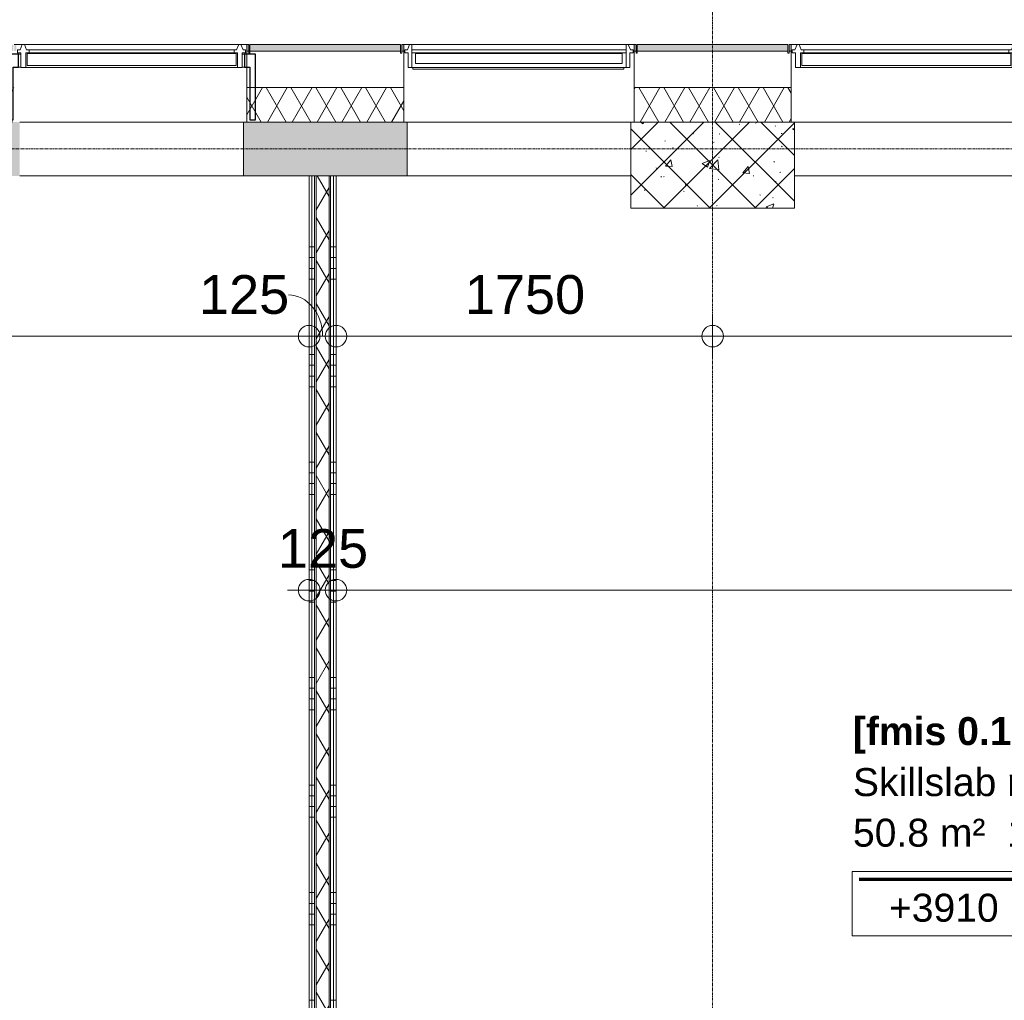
# Model space of a CAD drawing. Header units: millimetres. Extents: x 522 to 75900, y -25803 to 58941.
# Tile 81 of 134: x 15780 to 20355, y 49245 to 53801. Entities that reach past the tile are written whole.
import ezdxf

# ---------------------------------------------------------------- set-up
doc = ezdxf.new("R2010")
doc.units = ezdxf.units.MM
doc.linetypes.add('Dot', pattern=[4.7625, 0, -4.7625])
doc.linetypes.add('Grid Line', pattern=[22.225, 12.7, -3.175, 3.175, -3.175])
for name, color, linetype, lineweight in [('00_Algemeen', 7, 'Dot', 9), ('00_Algemeen-100', 7, 'Continuous', 9), ('22_Metselwerk', 7, 'Continuous', 9), ('30_Kozijnen-ramen-deuren', 7, 'Continuous', 9), ('34_Beglazing', 7, 'Continuous', 18)]:
    doc.layers.add(name, color=color, linetype=linetype, lineweight=lineweight)
doc.styles.add('Arial', font='arial.ttf', dxfattribs={"height": 180})
doc.styles.add('Arial_1', font='arial.ttf', dxfattribs={"height": 130})
doc.styles.add('Arial_B', font='arialbd.ttf', dxfattribs={"height": 130})
doc.dimstyles.new('1_8mm_continuous_mm_zwart', dxfattribs={"dimscale": 304.8, "dimtxt": 183.646692, "dimasz": 0.328084, "dimexe": 0.328084, "dimexo": 0.0625, "dimgap": 0.164042, "dimtad": 1, "dimdec": 0, "dimzin": 0, "dimdsep": 46, "dimtxsty": 'Arial', "dimblk1": 'DOTBLANK', "dimblk2": 'DOTBLANK', "dimsah": 1, "dimcen": 0.09, "dimdle": 0.328084, "dimazin": 0, "dimtfac": 1, "dimtdec": 4, "dimtix": 1, "dimtmove": 0, "dimatfit": 3, "dimfxl": 0.328084, "dimfxlon": 1, "dimtvp": 1, "dimtolj": 1, "dimtzin": 0, "dimarcsym": 2})
doc.dimstyles.new('1_8mm_continuous_mm_zwart_2', dxfattribs={"dimscale": 304.8, "dimtxt": 183.646692, "dimasz": 0.328084, "dimexe": 0.328084, "dimexo": 0.0625, "dimgap": 0.164042, "dimtad": 1, "dimdec": 0, "dimzin": 0, "dimdsep": 46, "dimtxsty": 'Arial', "dimblk1": 'DOTBLANK', "dimblk2": 'DOTBLANK', "dimsah": 1, "dimcen": 0.09, "dimdle": 0.328084, "dimazin": 0, "dimtfac": 1, "dimtdec": 4, "dimtix": 1, "dimtmove": 1, "dimatfit": 3, "dimfxl": 0.328084, "dimfxlon": 1, "dimtvp": 1, "dimtolj": 1, "dimtzin": 0, "dimarcsym": 2})
pattern_1 = [(45, (0, 0), (-106.066, 106.066), []), (135, (0, 0), (-106.066, -106.066), []), (50, (0, 0), (358.6306, -31.3759), [37.5, -412.5]), (355, (0, 0), (-69.376, 376.0957), [30, -330]), (100.451, (29.9, -2.6), (289.2568, 344.7173), [31.87, -350.571]), (46.184, (0, 100), (533.62, -82.7615), [56.25, -618.75]), (96.636, (44.47, 93.1), (467.3284, 487.062), [47.805, -525.856]), (351.184, (0, 100), (467.3326, 487.058), [45, -495]), (21, (50, 75), (298.454, -201.3095), [37.5, -412.5]), (326, (50, 75), (121.657, 362.575), [30, -330]), (71.451, (74.87, 58.22), (420.112, 161.262), [31.87, -350.571]), (37.5, (0, 0), (6.07993, 166.44693), [3.353, -322.647, 3.353, -331.647, -331.25]), (37.5, (0, 0), (6.07993, 166.44693), [-661, 3.353, -327.897]), (7.5, (0, 0), (131.53477, 197.20586), [3.353, -187.647, 3.353, -315.147, -126.25]), (7.5, (0, 0), (131.53477, 197.20586), [-509.5, 3.353, -122.897]), (327.5, (-111.5, 0), (266.91122, -11.27744), [3.353, -121.647, 3.353, -386.647, -517.5]), (327.5, (-111.5, 0), (266.91122, -11.27744), [-515, 3.353, -514.147]), (317.5, (-161.5, 0), (291.5931, 50.0525), [3.353, -159.147, 3.353, -255.647, -367.5]), (317.5, (-161.5, 0), (291.5931, 50.0525), [-421.5, 3.353, -364.147]), (317.5, (-161.5, 0), (291.5931, 50.0525), [3.353, -159.147, 3.353, -255.647, -367.5]), (317.5, (-161.5, 0), (291.5931, 50.0525), [-421.5, 3.353, -364.147])]
pattern_2 = [(180, (17250, 49595), (-6e-14, -500), []), (180, (17250, 49645), (-6e-14, -500), []), (180, (17250, 49695), (-6e-14, -500), []), (180, (17250, 49745), (-6e-14, -500), [])]

# ---------------------------------------------------------------- blocks, each defined once
blk = doc.blocks.new('FRA_R12_AWT_CON_Betonwerk_R20_rvt-1-100 - Plattegrond - Begane grond')
at = {"layer": '22_Metselwerk', "lineweight": 13, "true_color": 0xc0c0c0}
h = blk.add_hatch(dxfattribs=at)
h.set_pattern_fill('FP_141', color=9, style=0, pattern_type=2)
h.set_pattern_definition(pattern_1)
h.paths.add_polyline_path([(17428.6, 53075), (17580, 53075), (17580, 53325), (16820, 53325), (16820, 53075), (17022.5, 53075)], flags=0)
h.paths.add_polyline_path([(13220, 53075), (13980, 53075), (13980, 53325), (13220, 53325)], flags=0)
h.paths.add_polyline_path([(15020, 53075), (15780, 53075), (15780, 53325), (15020, 53325)], flags=0)
h.paths.add_polyline_path([(11420, 53075), (12180, 53075), (12180, 53325), (11420, 53325)], flags=0)
h.paths.add_polyline_path([(10380, 53075), (10380, 53325), (10125, 53325), (10125, 53075)], flags=0)
h = blk.add_hatch(dxfattribs=at)
h.set_pattern_fill('FP_141', color=9, style=0, pattern_type=2)
h.set_pattern_definition(pattern_1)
h.paths.add_polyline_path([(19380, 52925), (19380, 53325), (18620, 53325), (18620, 52925), (18647.1, 52925)], flags=0)
at = {"layer": '22_Metselwerk', "lineweight": 13}
for p, q in [((17580, 53325), (16820, 53325)), ((16820, 53325), (16820, 53075)), ((17580, 53075), (17580, 53325)), ((19380, 53325), (18620, 53325)), ((18620, 53325), (18620, 52925)), ((19380, 52925), (19380, 53325)), ((16820, 53075), (15780, 53075)), ((16820, 53075), (17580, 53075)), ((18620, 53075), (17580, 53075)), ((20420, 53075), (19380, 53075)), ((18620, 52925), (19380, 52925))]:
    blk.add_line(p, q, dxfattribs=at)
blk = doc.blocks.new('31_W_A1_G-D-G_Kawneer - StoneClad - A1_G_D_G_i_03_Kawneer - 1070x3395-10498972-100 - Plattegrond - Begane grond')
at = {"layer": '30_Kozijnen-ramen-deuren', "lineweight": 18}
for p, q in [((-508, 100), (-518, 76)), ((-498, 100), (-508, 100)), ((508, 100), (498, 100)), ((518, 76), (508, 100)), ((-530, 76), (-530, 62)), ((-518, 76), (-530, 76)), ((-530, 62), (-514.5, 62)), ((-514.5, 62), (-514.5, -6)), ((514.5, -6), (514.5, 62)), ((514.5, 62), (530, 62)), ((530, 76), (518, 76)), ((530, 62), (530, 76)), ((-514.5, -6), (-498, -6)), ((498, -6), (514.5, -6))]:
    blk.add_line(p, q, dxfattribs=at)
at = {"layer": '30_Kozijnen-ramen-deuren'}
for p, q in [((-498, 76), (-498, 100)), ((498, 100), (-498, 100)), ((498, 100), (498, 76)), ((-498, 62), (-498, 76)), ((498, 76), (-498, 76)), ((-498, -6), (-498, 62)), ((498, 62), (-498, 62)), ((498, 76), (498, 62)), ((498, 62), (498, -6)), ((498, -6), (-498, -6)), ((-493.3, -14), (-493.3, -6)), ((487.3, -14), (-493.3, -14)), ((487.3, -6), (487.3, -14))]:
    blk.add_line(p, q, dxfattribs=at)
at = {"layer": '34_Beglazing', "lineweight": 9}
for p, q in [((-480, 59), (480, 59)), ((-480, 12), (-480, 59)), ((480, 59), (480, 12)), ((480, 12), (-480, 12))]:
    blk.add_line(p, q, dxfattribs=at)
blk = doc.blocks.new('31_W_A1_G_Kawneer - StoneClad - A1_G_03_Kawneer - 1070x3395-10498973-100 - Plattegrond - Begane grond')
at = {"layer": '30_Kozijnen-ramen-deuren', "lineweight": 18}
for p, q in [((-514.5, 6), (-491.5, 6)), ((-514.5, -62), (-514.5, 6)), ((-491.5, 6), (-491.5, -62)), ((491.5, 6), (514.5, 6)), ((491.5, -62), (491.5, 6)), ((514.5, 6), (514.5, -62)), ((-530, -62), (-514.5, -62)), ((-530, -76), (-530, -62)), ((-518, -76), (-530, -76)), ((-508, -100), (-518, -76)), ((-488, -76), (-498, -100)), ((-491.5, -62), (-476, -62)), ((-476, -76), (-488, -76)), ((-476, -62), (-476, -76)), ((476, -62), (491.5, -62)), ((476, -76), (476, -62)), ((488, -76), (476, -76)), ((498, -100), (488, -76)), ((518, -76), (508, -100)), ((514.5, -62), (530, -62)), ((530, -76), (518, -76)), ((530, -62), (530, -76)), ((-498, -100), (-508, -100)), ((508, -100), (498, -100))]:
    blk.add_line(p, q, dxfattribs=at)
at = {"layer": '30_Kozijnen-ramen-deuren'}
for p, q in [((-491.5, 6), (491.5, 6)), ((-476, -62), (476, -62)), ((476, -76), (-476, -76)), ((-498, -100), (498, -100))]:
    blk.add_line(p, q, dxfattribs=at)
at = {"layer": '34_Beglazing'}
for p, q in [((-486, -59), (-486, -3.5)), ((-486, -3.5), (486, -3.5)), ((486, -3.5), (486, -59)), ((486, -59), (-486, -59))]:
    blk.add_line(p, q, dxfattribs=at)
blk = doc.blocks.new('NLRS_GM_SK_Merk-A2 - A3 - Roze en paars bg - zonder zonwering-10915468-100 - Plattegrond - Begane grond')
at = {"layer": '30_Kozijnen-ramen-deuren', "lineweight": 25}
for p, q in [((-400, 440), (-450, 440)), ((-450, 440), (-450, 135)), ((-400, 380), (-400, 440)), ((700, 440), (650, 440)), ((650, 440), (650, 380)), ((700, 135), (700, 440)), ((-425, 135), (-425, 380)), ((-425, 380), (-400, 380)), ((650, 380), (675, 380)), ((675, 380), (675, 135)), ((-450, 135), (-425, 135)), ((675, 135), (700, 135))]:
    blk.add_line(p, q, dxfattribs=at)
at = {"layer": '30_Kozijnen-ramen-deuren'}
for p, q in [((-389.5, 440), (-400, 440)), ((650, 440), (639.5, 440)), ((-389.5, 380), (-400, 380)), ((650, 380), (639.5, 380))]:
    blk.add_line(p, q, dxfattribs=at)
blk = doc.blocks.new('00_TAG_ROOM_roomtag2 - 5_ volledig met plafondhoogte-11202087-100 - Plattegrond - Begane grond')
at = {"layer": '00_Algemeen', "linetype": 'Continuous'}
for p, q in [((0, -5.7), (0, -2.7)), ((0, -2.7), (8.5, -2.7)), ((8.5, -2.7), (8.5, -5.7)), ((0.322, -3.01), (8.215, -3.01)), ((0.322, -3.033), (8.215, -3.033)), ((0.322, -3.061), (8.215, -3.061)), ((0.322, -3.095), (8.215, -3.095)), ((0.322, -3.123), (8.215, -3.123)), ((8.5, -5.7), (0, -5.7))]:
    blk.add_line(p, q, dxfattribs=at)
blk = doc.blocks.new('DIMBLOCK55-100 - Plattegrond - Begane grond')
at = {"layer": '00_Algemeen-100', "transparency": 16777216}
for p, q in [((10000, 52430.5), (10000, 52230.5)), ((10000, 52330.5), (10000, 52430.5)), ((17125, 52430.5), (17125, 52230.5)), ((17125, 52330.5), (17125, 52430.5)), ((9900, 52330.5), (17125, 52330.5))]:
    blk.add_line(p, q, dxfattribs=at)
for centre in [(10000, 52330.5), (17125, 52330.5)]:
    blk.add_circle(centre, 50, dxfattribs=at)
at = {"layer": '00_Algemeen-100', "color": 0, "transparency": 16777216, "insert": (13285.6, 52614.2), "char_height": 180, "width": 664.518, "attachment_point": 1, "line_spacing_factor": 0.941778, "style": 'Arial'}
blk.add_mtext('7125', dxfattribs=at)
blk = doc.blocks.new('_DotBlank')
at = {"color": 0, "linetype": 'ByBlock', "lineweight": -2}
blk.add_line((-0.5, 0), (-1, 0), dxfattribs=at)
blk.add_circle((0, 0), 0.5, dxfattribs=at)
blk = doc.blocks.new('DIMBLOCK56-100 - Plattegrond - Begane grond')
at = {"layer": '00_Algemeen-100', "transparency": 16777216}
for p, q in [((17125, 52430.5), (17125, 52230.5)), ((17125, 52330.5), (17125, 52430.5)), ((17250, 52430.5), (17250, 52230.5)), ((17250, 52330.5), (17250, 52430.5)), ((17125, 52330.5), (17250, 52330.5))]:
    blk.add_line(p, q, dxfattribs=at)
for centre in [(17125, 52330.5), (17250, 52330.5)]:
    blk.add_circle(centre, 50, dxfattribs=at)
blk.add_ellipse((17028.4, 52330.5), major_axis=(0, 191.3), ratio=0.831875, start_param=4.712389, end_param=6.283185, dxfattribs=at)
at = {"layer": '00_Algemeen-100', "color": 0, "transparency": 16777216, "insert": (16613.1, 52614.2), "char_height": 180, "width": 498.389, "attachment_point": 1, "line_spacing_factor": 0.941778, "style": 'Arial'}
blk.add_mtext('125', dxfattribs=at)
blk = doc.blocks.new('DIMBLOCK57-100 - Plattegrond - Begane grond')
at = {"layer": '00_Algemeen-100', "transparency": 16777216}
for p, q in [((17250, 52430.5), (17250, 52230.5)), ((17250, 52330.5), (17250, 52430.5)), ((19000, 52430.5), (19000, 52230.5)), ((19000, 52330.5), (19000, 52430.5)), ((17250, 52330.5), (19000, 52330.5))]:
    blk.add_line(p, q, dxfattribs=at)
for centre in [(17250, 52330.5), (19000, 52330.5)]:
    blk.add_circle(centre, 50, dxfattribs=at)
at = {"layer": '00_Algemeen-100', "color": 0, "transparency": 16777216, "insert": (17848.1, 52614.2), "char_height": 180, "width": 664.518, "attachment_point": 1, "line_spacing_factor": 0.941778, "style": 'Arial'}
blk.add_mtext('1750', dxfattribs=at)
blk = doc.blocks.new('DIMBLOCK58-100 - Plattegrond - Begane grond')
at = {"layer": '00_Algemeen-100', "transparency": 16777216}
for p, q in [((19000, 52430.5), (19000, 52230.5)), ((19000, 52330.5), (19000, 52430.5)), ((22600, 52430.5), (22600, 52230.5)), ((22600, 52330.5), (22600, 52430.5)), ((19000, 52330.5), (22600, 52330.5))]:
    blk.add_line(p, q, dxfattribs=at)
for centre in [(19000, 52330.5), (22600, 52330.5)]:
    blk.add_circle(centre, 50, dxfattribs=at)
at = {"layer": '00_Algemeen-100', "color": 0, "transparency": 16777216, "insert": (20523.1, 52614.2), "char_height": 180, "width": 664.518, "attachment_point": 1, "line_spacing_factor": 0.941778, "style": 'Arial'}
blk.add_mtext('3600', dxfattribs=at)
blk = doc.blocks.new('DIMBLOCK296-100 - Plattegrond - Begane grond')
at = {"layer": '00_Algemeen-100', "transparency": 16777216}
for p, q in [((17125, 51250.6), (17125, 51050.6)), ((17125, 51150.6), (17125, 51250.6)), ((17250, 51250.6), (17250, 51050.6)), ((17250, 51150.6), (17250, 51250.6)), ((17025, 51150.6), (17250, 51150.6))]:
    blk.add_line(p, q, dxfattribs=at)
for centre in [(17125, 51150.6), (17250, 51150.6)]:
    blk.add_circle(centre, 50, dxfattribs=at)
at = {"layer": '00_Algemeen-100', "color": 0, "transparency": 16777216, "insert": (16979.8, 51434.3), "char_height": 180, "width": 498.389, "attachment_point": 1, "line_spacing_factor": 0.941778, "style": 'Arial'}
blk.add_mtext('125', dxfattribs=at)
blk = doc.blocks.new('DIMBLOCK297-100 - Plattegrond - Begane grond')
at = {"layer": '00_Algemeen-100', "transparency": 16777216}
for p, q in [((17250, 51250.6), (17250, 51050.6)), ((17250, 51150.6), (17250, 51250.6)), ((24337.5, 51250.6), (24337.5, 51050.6)), ((24337.5, 51150.6), (24337.5, 51250.6)), ((17250, 51150.6), (24337.5, 51150.6))]:
    blk.add_line(p, q, dxfattribs=at)
for centre in [(17250, 51150.6), (24337.5, 51150.6)]:
    blk.add_circle(centre, 50, dxfattribs=at)
at = {"layer": '00_Algemeen-100', "color": 0, "transparency": 16777216, "insert": (20516.9, 51434.3), "char_height": 180, "width": 664.518, "attachment_point": 1, "line_spacing_factor": 0.941778, "style": 'Arial'}
blk.add_mtext('7088', dxfattribs=at)

msp = doc.modelspace()

# ---------------------------------------------------------------- hatches: boundary and pattern name
at = {"layer": '22_Metselwerk', "true_color": 0xc0c0c0}
h = msp.add_hatch(dxfattribs=at)
h.set_pattern_fill('FP_65', color=9, angle=225, style=0, pattern_type=2)
h.set_pattern_definition([(45, (0, 0), (-88.38835, 88.38835), []), (45, (1e-14, 88.39), (-88.38835, 88.38835), [62.5, -312.5])])
h.paths.add_polyline_path([(43850, 53655), (44550, 53655), (44550, 53685), (43850, 53685)], flags=0)
h.paths.add_polyline_path([(43835, 53655), (43845, 53655), (43845, 53685), (43835, 53685)], flags=0)
h.paths.add_polyline_path([(53171.6, 53655), (53385.7, 53655), (53355.7, 53685), (52850, 53685), (52850, 53655), (53145.3, 53655)], flags=0)
h.paths.add_polyline_path([(44565, 53655), (44565, 53685), (44555, 53685), (44555, 53655)], flags=0)
h.paths.add_polyline_path([(42035, 53655), (42045, 53655), (42045, 53685), (42035, 53685)], flags=0)
h.paths.add_polyline_path([(51140.7, 53655), (51750, 53655), (51750, 53685), (51050, 53685), (51050, 53655)], flags=0)
h.paths.add_polyline_path([(42050, 53655), (42750, 53655), (42750, 53685), (42050, 53685)], flags=0)
h.paths.add_polyline_path([(49516, 53655), (49950, 53655), (49950, 53685), (49250, 53685), (49250, 53655)], flags=0)
h.paths.add_polyline_path([(45645, 53655), (45645, 53685), (45635, 53685), (45635, 53655)], flags=0)
h.paths.add_polyline_path([(40965, 53655), (40965, 53685), (40955, 53685), (40955, 53655)], flags=0)
h.paths.add_polyline_path([(46355, 53655), (46365, 53655), (46365, 53685), (46355, 53685)], flags=0)
h.paths.add_polyline_path([(40235, 53655), (40245, 53655), (40245, 53685), (40235, 53685)], flags=0)
h.paths.add_polyline_path([(47891.4, 53655), (48150, 53655), (48150, 53685), (47450, 53685), (47450, 53655), (47485.2, 53655)], flags=0)
h.paths.add_polyline_path([(47435, 53655), (47445, 53655), (47445, 53685), (47435, 53685)], flags=0)
h.paths.add_polyline_path([(42765, 53655), (42765, 53685), (42755, 53685), (42755, 53655)], flags=0)
h.paths.add_polyline_path([(38955.6, 53655), (39150, 53655), (39150, 53685), (38450, 53685), (38450, 53655)], flags=0)
h.paths.add_polyline_path([(40580.3, 53655), (40950, 53655), (40950, 53685), (40250, 53685), (40250, 53655)], flags=0)
h.paths.add_polyline_path([(38445, 53655), (38445, 53685), (38435, 53685), (38435, 53655)], flags=0)
h.paths.add_polyline_path([(46350, 53655), (46350, 53685), (45650, 53685), (45650, 53655), (46266.7, 53655)], flags=0)
h.paths.add_polyline_path([(37354.9, 53655), (37365, 53655), (37365, 53685), (37354.9, 53685)], flags=0)
h.paths.add_polyline_path([(36649.9, 53655), (37349.9, 53655), (37349.9, 53685), (36649.9, 53685)], flags=0)
h.paths.add_polyline_path([(34844.9, 53655), (34844.9, 53685), (34835, 53685), (34835, 53655)], flags=0)
h.paths.add_polyline_path([(34849.9, 53655), (35549.9, 53655), (35549.9, 53685), (34849.9, 53685)], flags=0)
h.paths.add_polyline_path([(33045, 53655), (33045, 53685), (33035, 53685), (33035, 53655)], flags=0)
h.paths.add_polyline_path([(39165, 53655), (39165, 53685), (39155, 53685), (39155, 53655)], flags=0)
h.paths.add_polyline_path([(36644.9, 53655), (36644.9, 53685), (36635, 53685), (36635, 53655)], flags=0)
h.paths.add_polyline_path([(24750, 53655), (24750, 53685), (24050, 53685), (24050, 53655), (24739.7, 53655)], flags=0)
h.paths.add_polyline_path([(33765, 53655), (33765, 53685), (33755, 53685), (33755, 53655)], flags=0)
h.paths.add_polyline_path([(24755, 53655), (24765, 53655), (24765, 53685), (24755, 53685)], flags=0)
h.paths.add_polyline_path([(33750, 53655), (33750, 53685), (33050, 53685), (33050, 53655), (33269.2, 53655)], flags=0)
h.paths.add_polyline_path([(25845, 53655), (25845, 53685), (25835, 53685), (25835, 53655)], flags=0)
h.paths.add_polyline_path([(31955, 53655), (31965, 53655), (31965, 53685), (31955, 53685)], flags=0)
h.paths.add_polyline_path([(24035, 53655), (24045, 53655), (24045, 53685), (24035, 53685)], flags=0)
h.paths.add_polyline_path([(26555, 53655), (26565, 53655), (26565, 53685), (26555, 53685)], flags=0)
h.paths.add_polyline_path([(31950, 53655), (31950, 53685), (31250, 53685), (31250, 53655), (31644.6, 53655)], flags=0)
h.paths.add_polyline_path([(22965, 53655), (22965, 53685), (22955.2, 53685), (22955.2, 53655)], flags=0)
h.paths.add_polyline_path([(31235, 53655), (31245, 53655), (31245, 53685), (31235, 53685)], flags=0)
h.paths.add_polyline_path([(27650, 53655), (28350, 53655), (28350, 53685), (27650, 53685)], flags=0)
h.paths.add_polyline_path([(18645, 53655), (18645, 53685), (18635, 53685), (18635, 53655)], flags=0)
h.paths.add_polyline_path([(27645, 53655), (27645, 53685), (27635, 53685), (27635, 53655)], flags=0)
h.paths.add_polyline_path([(22708.8, 53655), (22950.2, 53655), (22950.2, 53685), (22250.2, 53685), (22250.2, 53655), (22302.7, 53655)], flags=0)
h.paths.add_polyline_path([(35565, 53655), (35565, 53685), (35554.9, 53685), (35554.9, 53655)], flags=0)
h.paths.add_polyline_path([(19355, 53655), (19365, 53655), (19365, 53685), (19355, 53685)], flags=0)
h.paths.add_polyline_path([(30165, 53655), (30165, 53685), (30155, 53685), (30155, 53655)], flags=0)
h.paths.add_polyline_path([(20449.8, 53655), (21149.8, 53655), (21149.8, 53685), (20449.8, 53685)], flags=0)
h.paths.add_polyline_path([(30019.9, 53655), (30150, 53655), (30150, 53685), (29450, 53685), (29450, 53655), (29613.7, 53655)], flags=0)
h.paths.add_polyline_path([(20444.8, 53655), (20444.8, 53685), (20435, 53685), (20435, 53655)], flags=0)
h.paths.add_polyline_path([(28355, 53655), (28365, 53655), (28365, 53685), (28355, 53685)], flags=0)
h.paths.add_polyline_path([(22235, 53655), (22245.2, 53655), (22245.2, 53685), (22235, 53685)], flags=0)
h.paths.add_polyline_path([(21165, 53655), (21165, 53685), (21154.8, 53685), (21154.8, 53655)], flags=0)
h.paths.add_polyline_path([(29435, 53655), (29445, 53655), (29445, 53685), (29435, 53685)], flags=0)
h.paths.add_polyline_path([(25958.2, 53655), (26550, 53655), (26550, 53685), (25850, 53685), (25850, 53655)], flags=0)
h.paths.add_polyline_path([(18650, 53655), (19350, 53655), (19350, 53685), (18650, 53685)], flags=0)
h.paths.add_polyline_path([(17565, 53655), (17565, 53685), (17555, 53685), (17555, 53655)], flags=0)
h.paths.add_polyline_path([(12165, 53655), (12165, 53685), (12155, 53685), (12155, 53655)], flags=0)
h.paths.add_polyline_path([(13250.2, 53655), (13950.2, 53655), (13950.2, 53685), (13250.2, 53685)], flags=0)
h.paths.add_polyline_path([(13245.2, 53655), (13245.2, 53685), (13235, 53685), (13235, 53655)], flags=0)
h.paths.add_polyline_path([(16845, 53655), (16845, 53685), (16835, 53685), (16835, 53655)], flags=0)
h.paths.add_polyline_path([(15765, 53655), (15765, 53685), (15754.8, 53685), (15754.8, 53655)], flags=0)
h.paths.add_polyline_path([(15749.8, 53655), (15749.8, 53685), (15049.8, 53685), (15049.8, 53655), (15397.8, 53655)], flags=0)
h.paths.add_polyline_path([(15044.8, 53655), (15044.8, 53685), (15035, 53685), (15035, 53655)], flags=0)
h.paths.add_polyline_path([(16850, 53655), (17550, 53655), (17550, 53685), (16850, 53685)], flags=0)
h.paths.add_polyline_path([(13955.2, 53655), (13965, 53655), (13965, 53685), (13955.2, 53685)], flags=0)
h.paths.add_polyline_path([(12150, 53655), (12150, 53685), (11450, 53685), (11450, 53655), (12148.4, 53655)], flags=0)
h.paths.add_polyline_path([(11435, 53655), (11445, 53655), (11445, 53685), (11435, 53685)], flags=0)
h.paths.add_polyline_path([(10365, 53655), (10365, 53685), (10355, 53685), (10355, 53655)], flags=0)
h.paths.add_polyline_path([(10350, 53655), (10350, 53685), (9844.3, 53685), (9814.3, 53655), (10117.6, 53655)], flags=0)
h = msp.add_hatch(dxfattribs=at)
h.set_pattern_fill('FP_9', color=9, angle=-120, style=0, pattern_type=2)
h.set_pattern_definition([(60, (0, 0), (-86.60254, 50), []), (120, (0, 0), (-86.60254, -50), [])])
h.paths.add_polyline_path([(29435, 53325), (30165, 53325), (30165, 53485), (29435, 53485), (29435, 53370.1)], flags=0)
h.paths.add_polyline_path([(10117.6, 53325), (10365, 53325), (10365, 53485), (10111, 53485), (9951, 53325)], flags=0)
h.paths.add_polyline_path([(11435, 53325), (12165, 53325), (12165, 53485), (11435, 53485), (11435, 53370.1)], flags=0)
h.paths.add_polyline_path([(49245, 53325), (49245, 53485), (47435, 53485), (47435, 53325), (47891.4, 53325)], flags=0)
h.paths.add_polyline_path([(13235, 53325), (13965, 53325), (13965, 53485), (13235, 53485), (13235, 53405)], flags=0)
h.paths.add_polyline_path([(15035, 53325), (15765, 53325), (15765, 53485), (15035, 53485), (15035, 53405)], flags=0)
h.paths.add_polyline_path([(46266.7, 53325), (46365, 53325), (46365, 53485), (45635, 53485), (45635, 53325)], flags=0)
h.paths.add_polyline_path([(16835, 53325), (17565, 53325), (17565, 53485), (16835, 53485), (16835, 53405)], flags=0)
h.paths.add_polyline_path([(44235.8, 53325), (44565, 53325), (44565, 53485), (43835, 53485), (43835, 53325)], flags=0)
h.paths.add_polyline_path([(18635, 53325), (19365, 53325), (19365, 53485), (18635, 53485), (18635, 53405)], flags=0)
h.paths.add_polyline_path([(20435, 53325), (21165, 53325), (21165, 53485), (20435, 53485), (20435, 53405)], flags=0)
h.paths.add_polyline_path([(42611.1, 53325), (42765, 53325), (42765, 53485), (42035, 53485), (42035, 53325), (42205, 53325)], flags=0)
h.paths.add_polyline_path([(22235, 53325), (22965, 53325), (22965, 53485), (22235, 53485), (22235, 53370.1)], flags=0)
h.paths.add_polyline_path([(24035, 53325), (24765, 53325), (24765, 53485), (24035, 53485), (24035, 53405)], flags=0)
h.paths.add_polyline_path([(40580.3, 53325), (40965, 53325), (40965, 53485), (40235, 53485), (40235, 53325)], flags=0)
h.paths.add_polyline_path([(25835, 53325), (26565, 53325), (26565, 53485), (25835, 53485), (25835, 53370.1)], flags=0)
h.paths.add_polyline_path([(27635, 53325), (28365, 53325), (28365, 53485), (27635, 53485), (27635, 53370.1)], flags=0)
h.paths.add_polyline_path([(38955.6, 53325), (39165, 53325), (39165, 53485), (38435, 53485), (38435, 53325)], flags=0)
h.paths.add_polyline_path([(37330.9, 53325), (37365, 53325), (37365, 53485), (36635, 53485), (36635, 53325), (36924.8, 53325)], flags=0)
h.paths.add_polyline_path([(31235, 53325), (31965, 53325), (31965, 53485), (31235, 53485), (31235, 53405)], flags=0)
h.paths.add_polyline_path([(33035, 53325), (33765, 53325), (33765, 53485), (33035, 53485), (33035, 53370.1)], flags=0)
h.paths.add_polyline_path([(34835, 53325), (35565, 53325), (35565, 53485), (34835, 53485), (34835, 53405)], flags=0)
at = {"layer": '22_Metselwerk', "true_color": 0x808080}
h = msp.add_hatch(dxfattribs=at)
h.set_pattern_fill('FP_7', color=8, angle=270, style=0, pattern_type=2)
h.set_pattern_definition(pattern_2)
h.paths.add_polyline_path([(17125, 45715), (17137.5, 45715), (17137.5, 53075), (17125, 53075), (17125, 45850.9)], flags=0)
h = msp.add_hatch(dxfattribs=at)
h.set_pattern_fill('FP_7', color=8, angle=270, style=0, pattern_type=2)
h.set_pattern_definition(pattern_2)
h.paths.add_polyline_path([(17137.5, 45727.5), (17150, 45727.5), (17150, 53075), (17137.5, 53075), (17137.5, 45850.9)], flags=0)
at = {"layer": '22_Metselwerk'}
h = msp.add_hatch(dxfattribs=at)
h.set_pattern_fill('FP_2', color=256, angle=240, style=0, pattern_type=2)
h.set_pattern_definition([(60, (0, 0), (-86.60254, 50), []), (120, (0, 0), (-86.60254, -50), [])])
h.paths.add_polyline_path([(17157.5, 45747.5), (17217.5, 45747.5), (17217.5, 53075), (17157.5, 53075), (17157.5, 45850.9)], flags=0)
at = {"layer": '22_Metselwerk', "true_color": 0x808080}
h = msp.add_hatch(dxfattribs=at)
h.set_pattern_fill('FP_7', color=8, angle=270, style=0, pattern_type=2)
h.set_pattern_definition(pattern_2)
h.paths.add_polyline_path([(17237.5, 45815), (17237.5, 53075), (17225, 53075), (17225.5, 45815)], flags=0)
h = msp.add_hatch(dxfattribs=at)
h.set_pattern_fill('FP_7', color=8, angle=270, style=0, pattern_type=2)
h.set_pattern_definition(pattern_2)
h.paths.add_polyline_path([(17237.5, 45827.5), (17250, 45827.5), (17250, 53075), (17237.5, 53075), (17237.5, 45850.9)], flags=0)

# ---------------------------------------------------------------- linework, layer by layer
at = {"layer": '00_Algemeen', "color": 16, "linetype": 'Grid Line', "true_color": 0x800000}
for p, q in [((19000, 4084), (19000, 58341)), ((8096.4, 53200), (57181.4, 53200))]:
    msp.add_line(p, q, dxfattribs=at)
at = {"layer": '00_Algemeen', "linetype": 'Continuous'}
for p, q in [((16835, 53325), (17565, 53325)), ((18635, 53325), (19365, 53325))]:
    msp.add_line(p, q, dxfattribs=at)
at = {"layer": '22_Metselwerk'}
for p, q in [((15754.8, 53685), (15792, 53685)), ((16808, 53685), (16845, 53685)), ((16835, 53685), (16835, 53485)), ((16845, 53645), (16845, 53685)), ((17550, 53685), (16850, 53685)), ((16850, 53685), (16850, 53645)), ((17550, 53645), (17550, 53685)), ((17555, 53685), (17555, 53645)), ((17555, 53685), (17592, 53685)), ((17565, 53485), (17565, 53685)), ((18608, 53685), (18645, 53685)), ((18635, 53685), (18635, 53485)), ((18645, 53645), (18645, 53685)), ((19350, 53685), (18650, 53685)), ((18650, 53685), (18650, 53645)), ((19350, 53645), (19350, 53685)), ((19355, 53685), (19355, 53645)), ((19355, 53685), (19392, 53685)), ((19365, 53485), (19365, 53685)), ((16845, 53655), (16835, 53655)), ((16850, 53645), (16845, 53645)), ((17550, 53655), (16850, 53655)), ((17555, 53645), (17550, 53645)), ((17565, 53655), (17555, 53655)), ((18645, 53655), (18635, 53655)), ((18650, 53645), (18645, 53645)), ((19350, 53655), (18650, 53655)), ((19355, 53645), (19350, 53645)), ((19365, 53655), (19355, 53655)), ((16835, 53485), (17565, 53485)), ((16835, 53485), (16835, 53325)), ((17565, 53485), (16835, 53485)), ((17565, 53325), (17565, 53485)), ((18635, 53485), (19365, 53485)), ((18635, 53485), (18635, 53325)), ((19365, 53485), (18635, 53485)), ((19365, 53325), (19365, 53485)), ((16820, 53325), (15780, 53325)), ((18620, 53325), (17580, 53325)), ((20420, 53325), (19380, 53325)), ((17125, 53075), (17125, 45715)), ((17250, 53075), (17125, 53075)), ((17137.5, 45727.5), (17137.5, 53075)), ((17150, 45740), (17150, 53075)), ((17157.5, 45747.5), (17157.5, 53075)), ((17217.5, 45807.5), (17217.5, 53075)), ((17225, 45815), (17225, 53075)), ((17237.5, 45827.5), (17237.5, 53075)), ((17250, 45840), (17250, 53075))]:
    msp.add_line(p, q, dxfattribs=at)

# ---------------------------------------------------------------- block references
at = {"lineweight": 5}
msp.add_blockref('FRA_R12_AWT_CON_Betonwerk_R20_rvt-1-100 - Plattegrond - Begane grond', (0, 0), dxfattribs=at)
at = {"layer": '00_Algemeen', "linetype": 'Continuous', "xscale": 99.99999999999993, "yscale": 99.99999999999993, "zscale": 99.99999999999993}
msp.add_blockref('00_TAG_ROOM_roomtag2 - 5_ volledig met plafondhoogte-11202087-100 - Plattegrond - Begane grond', (19649, 50114.2), dxfattribs=at)
at = {"layer": '30_Kozijnen-ramen-deuren', "rotation": 180}
for p in [(16300, 53585), (19900, 53585)]:
    msp.add_blockref('31_W_A1_G_Kawneer - StoneClad - A1_G_03_Kawneer - 1070x3395-10498973-100 - Plattegrond - Begane grond', p, dxfattribs=at)
at = {"layer": '30_Kozijnen-ramen-deuren'}
for name, p in [('31_W_A1_G-D-G_Kawneer - StoneClad - A1_G_D_G_i_03_Kawneer - 1070x3395-10498972-100 - Plattegrond - Begane grond', (18100, 53585)), ('NLRS_GM_SK_Merk-A2 - A3 - Roze en paars bg - zonder zonwering-10915468-100 - Plattegrond - Begane grond', (16175, 53200))]:
    msp.add_blockref(name, p, dxfattribs=at)

# ---------------------------------------------------------------- texts
at = {"layer": '00_Algemeen', "color": 5, "linetype": 'Continuous', "true_color": 0x0000ff, "insert": (19652, 50560.8), "char_height": 130, "width": 1098.312, "attachment_point": 1, "style": 'Arial_B'}
msp.add_mtext('[fmis 0.15]', dxfattribs=at)
at = {"layer": '00_Algemeen', "linetype": 'Continuous', "char_height": 130, "attachment_point": 1, "style": 'Arial_1'}
for s, insert, width in [('Skillslab nucleair (50)', (19652, 50323.8), 2076.371), ('50.8 m²', (19652, 50088.8), 737.552), ('50.8 m²  15 pers.', (19652, 50088.8), 1659.493), ('+3910', (19819.2, 49740.3), 609.282)]:
    msp.add_mtext(s, dxfattribs=dict(at, insert=insert, width=width))

# ---------------------------------------------------------------- dimensions: what is measured, and where the dimension line sits
at = {"layer": '00_Algemeen', "linetype": 'Continuous'}
for base, p1, p2, override, picture, middle in [((17125, 52330.5), (10000, 52430.5), (17125, 52430.5), {"dimpost": '<>', "dimfxl": 7125}, 'DIMBLOCK55-100 - Plattegrond - Begane grond', (13562.5, 52472.4)), ((19000, 52330.5), (17250, 52430.5), (19000, 52430.5), {"dimpost": '<>', "dimfxl": 1750}, 'DIMBLOCK57-100 - Plattegrond - Begane grond', (18125, 52472.4)), ((22600, 52330.5), (19000, 52430.5), (22600, 52430.5), {"dimpost": '<>', "dimfxl": 3600}, 'DIMBLOCK58-100 - Plattegrond - Begane grond', (20800, 52472.5)), ((17250, 51150.6), (17125, 51250.6), (17250, 51250.6), {"dimpost": '<>', "dimfxl": 125}, 'DIMBLOCK296-100 - Plattegrond - Begane grond', (17187.5, 51292.5)), ((24337.5, 51150.611088), (17250, 51250.611088), (24337.5, 51250.611088), {"dimpost": '<>', "dimfxl": 7087.5}, 'DIMBLOCK297-100 - Plattegrond - Begane grond', (20793.75, 51292.5142263))]:
    dim = msp.add_linear_dim(base=base, p1=p1, p2=p2, dimstyle='1_8mm_continuous_mm_zwart', override=override, dxfattribs=at)
    dim.commit()
    dim.dimension.update_dxf_attribs({"geometry": picture, "text_midpoint": middle})
dim = msp.add_linear_dim(base=(17250, 52330.5), p1=(17125, 52430.5), p2=(17250, 52430.5), dimstyle='1_8mm_continuous_mm_zwart_2', override={"dimpost": '<>', "dimfxl": 125}, dxfattribs=at)
dim.commit()
dim.dimension.update_dxf_attribs({"geometry": 'DIMBLOCK56-100 - Plattegrond - Begane grond', "text_midpoint": (16862.3, 52494.2), "dimtype": 160})

doc.saveas('drawing.dxf')
